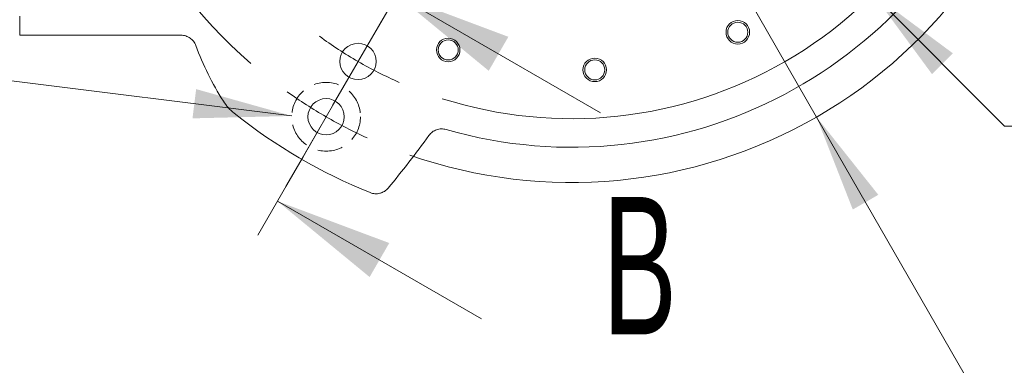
# Model space of a CAD drawing. Header units: millimetres. Extents: x 0 to 8410, y 0 to 5940.
# Tile 130 of 256: x 4817 to 5319, y 744 to 920. Entities that reach past the tile are written whole.
import ezdxf

# ---------------------------------------------------------------- set-up
doc = ezdxf.new("R2010")
doc.units = ezdxf.units.MM
doc.header["$LTSCALE"] = 10
doc.linetypes.add('CENTER', pattern=[10.16, 6.35, -1.27, 1.27, -1.27])
doc.linetypes.add('HIDDEN', pattern=[1.905, 1.27, -0.635])
doc.styles.add('SLDTEXTSTYLE0', font='TXT', dxfattribs={"width": 0.605})
doc.dimstyles.new('SLDDIMSTYLE8', dxfattribs={"dimtxt": 50, "dimasz": 50, "dimexe": 0, "dimexo": 0.0625, "dimgap": -12.5, "dimtad": 0, "dimtih": 1, "dimtoh": 1, "dimdec": 1, "dimrnd": 1e-09, "dimzin": 12, "dimdsep": 46, "dimtxsty": 'SLDTEXTSTYLE0', "dimblk1": 'NONE', "dimsah": 1, "dimcen": 0, "dimadec": 0, "dimazin": 0, "dimtfac": 1, "dimtmove": 0, "dimatfit": 3, "dimldrblk": 'NONE', "dimfxl": 1, "dimfrac": 2, "dimtolj": 1, "dimtzin": 12, "dimarcsym": 0})

# ---------------------------------------------------------------- blocks, each defined once
blk = doc.blocks.new('*D35')
at = {"color": 7, "linetype": 'Continuous', "lineweight": 0}
for p, q in [((4944.93, 1241.48), (5251.95, 933.33)), ((5363.62, 958.19), (5363.62, 881.48)), ((5585.38, 958.19), (5363.62, 958.19)), ((5585.38, 881.48), (5585.38, 958.19)), ((5251.95, 933.33), (5318.9, 866.14)), ((5363.62, 881.48), (5585.38, 881.48)), ((5318.9, 866.14), (5601.19, 866.14))]:
    blk.add_line(p, q, dxfattribs=at)
blk.add_solid([(5251.95, 933.33), (5281.93, 892.62), (5292.56, 903.2)], dxfattribs=at)
at = {"color": 7, "linetype": 'Continuous', "lineweight": 0, "char_height": 50, "attachment_point": 1, "style": 'SLDTEXTSTYLE0'}
for s, insert in [('%%c', (5359.78, 945.93)), (' 435 ', (5432.66, 945.93))]:
    blk.add_mtext(s, dxfattribs=dict(at, insert=insert))
blk = doc.blocks.new('_NONE')
blk = doc.blocks.new('*D36')
at = {"color": 7, "linetype": 'Continuous', "lineweight": 0}
for p, q in [((4973.74, 1304.08), (5223.15, 870.73)), ((5223.15, 870.73), (5318.9, 704.35)), ((5363.62, 796.4), (5363.62, 719.7)), ((5585.38, 796.4), (5363.62, 796.4)), ((5585.38, 719.7), (5585.38, 796.4)), ((5363.62, 719.7), (5585.38, 719.7)), ((5318.9, 704.35), (5601.19, 704.35))]:
    blk.add_line(p, q, dxfattribs=at)
blk.add_solid([(5223.15, 870.73), (5241.59, 823.65), (5254.59, 831.14)], dxfattribs=at)
at = {"color": 7, "linetype": 'Continuous', "lineweight": 0, "char_height": 50, "attachment_point": 1, "style": 'SLDTEXTSTYLE0'}
for s, insert in [('%%c', (5359.78, 784.15)), (' 500 ', (5432.66, 784.15))]:
    blk.add_mtext(s, dxfattribs=dict(at, insert=insert))
blk = doc.blocks.new('SW_CENTERMARKSYMBOL_0')
at = {"color": 0, "linetype": 'Continuous', "lineweight": 0}
for p, q in [((16.25, -404.87), (28, -384.52)), ((16.25, -404.87), (4.5, -425.22)), ((0, -433.01), (11.75, -412.66)), ((0, -433.01), (-11.75, -453.36)), ((-11.75, -453.36), (-20.5, -468.52))]:
    blk.add_line(p, q, dxfattribs=at)
for radius, start, end in [(250, 130.7716, 229.2284), (250, 250.7716, 349.2284), (217.5, 252.3812, 347.6188), (217.5, 233.8094, 240), (217.5, 240, 246.1906), (250, 234.6142, 240), (250, 240, 245.3858)]:
    blk.add_arc((125, -216.51), radius, start, end, dxfattribs=at)

msp = doc.modelspace()

# ---------------------------------------------------------------- linework, layer by layer
at = {"color": 7, "linetype": 'CENTER', "lineweight": 0}
msp.add_line((4938.628431, 810.603824), (5019.271432, 950.2816), dxfattribs=at)
at = {"color": 7, "linetype": 'Continuous', "lineweight": 0}
for p, q in [((5113.19448, 872.961092), (5009.271432, 932.961092)), ((4817.441175, 920.254521), (4817.441175, 922.183894)), ((4817.441175, 920.254521), (4817.441175, 912.407599)), ((4817.441175, 912.407599), (4899.595732, 912.407599)), ((4955.945697, 871.299557), (4631.308797, 912.033894)), ((5052.551479, 767.924332), (4948.628431, 827.924332))]:
    msp.add_line(p, q, dxfattribs=at)
for centre, radius in [((5183.046794, 913.940345), 6), ((5183.046794, 913.940345), 5.1), ((4989.691163, 899.047071), 9.25), ((5035.606509, 904.922511), 6), ((5035.606509, 904.922511), 5.1), ((5110.223531, 894.76758), 6), ((5110.223531, 894.76758), 5.1), ((4973.441163, 870.901245), 9.25)]:
    msp.add_circle(centre, radius, dxfattribs=at)
at = {"color": 7, "linetype": 'HIDDEN', "lineweight": 0}
msp.add_circle((4973.441163, 870.901245), 17.5, dxfattribs=at)
at = {"color": 7, "linetype": 'Continuous', "lineweight": 0}
for centre, radius, start, end in [((5098.441163, 1087.407596), 232, 253.99856528, 341.72594251), ((5047.803116, 959.146111), 150, 200.26733794, 212.37302476), ((5098.441163, 1087.407596), 275, 231.32718108, 248.10241361), ((4620.456128, 1154.121551), 500, 320.27277614, 324.16488141)]:
    msp.add_arc(centre, radius, start, end, dxfattribs=at)
for points, knots in [([(4899.595725, 912.407596), (4900.412952, 912.407596), (4901.209351, 912.285227), (4902.373143, 911.920665), (4902.753014, 911.768767), (4903.477206, 911.413519), (4903.824557, 911.209288), (4904.489414, 910.746974), (4904.808029, 910.487166), (4905.393857, 909.930041), (4905.663894, 909.631117), (4906.158387, 908.992704), (4906.384127, 908.650628), (4906.778953, 907.938821), (4906.948588, 907.569287), (4907.090133, 907.18597)], [0, 0, 0, 0, 0.25, 0.25, 0.375, 0.375, 0.5, 0.5, 0.625, 0.625, 0.75, 0.75, 0.875, 0.875, 1, 1, 1, 1]), ([(5034.487712, 864.396484), (5033.697251, 864.623167), (5032.892911, 864.724975), (5031.665853, 864.692828), (5031.256598, 864.650312), (5030.458103, 864.505336), (5030.065778, 864.40285), (5029.295158, 864.137068), (5028.915706, 863.972542), (5028.196594, 863.592898), (5027.853601, 863.376906), (5027.200694, 862.892658), (5026.888862, 862.622209), (5026.313705, 862.039696), (5026.049408, 861.727536), (5025.80869, 861.394204)], [0, 0, 0, 0, 0.25, 0.25, 0.375, 0.375, 0.5, 0.5, 0.625, 0.625, 0.75, 0.75, 0.875, 0.875, 1, 1, 1, 1]), ([(4995.880272, 832.248306), (4996.665164, 831.93282), (4997.4782, 831.74708), (4998.73958, 831.66129), (4999.161703, 831.666237), (4999.992738, 831.741066), (5000.404238, 831.810747), (5001.015333, 831.964701), (5001.218834, 832.024619), (5001.617485, 832.159395), (5001.81308, 832.234288), (5002.388922, 832.480972), (5002.758295, 832.674637), (5003.467711, 833.12096), (5003.80878, 833.375149), (5004.44046, 833.928779), (5004.733777, 834.229589), (5005.004108, 834.55489)], [0, 0, 0, 0, 0.25, 0.25, 0.375, 0.375, 0.5, 0.5, 0.5625, 0.5625, 0.625, 0.625, 0.75, 0.75, 0.875, 0.875, 1, 1, 1, 1])]:
    msp.add_open_spline(points, degree=3, knots=knots, dxfattribs=at)
msp.add_open_spline([(4921.116101, 878.831728), (4921.859913, 877.658447), (4923.521421, 875.46763), (4925.51669, 873.575755), (4926.601267, 872.707689)], degree=3, dxfattribs=at)
for points in [[(5009.271432, 932.961092), (5056.232956, 894.300838), (5066.232956, 911.621346)], [(4955.945697, 871.299557), (4907.268471, 884.966221), (4905.400966, 870.082927)], [(4948.628431, 827.924332), (4995.589955, 789.264078), (5005.589955, 806.584586)]]:
    msp.add_solid(points, dxfattribs=at)

# ---------------------------------------------------------------- block references
msp.add_blockref('SW_CENTERMARKSYMBOL_0', (4973.441163, 1303.913947), dxfattribs=at)

# ---------------------------------------------------------------- texts
at = {"color": 7, "linetype": 'Continuous', "insert": (5114.25292, 830.044646), "char_height": 70, "attachment_point": 1, "style": 'SLDTEXTSTYLE0'}
msp.add_mtext('B', dxfattribs=at)

# ---------------------------------------------------------------- dimensions: what is measured, and where the dimension line sits
at = {"color": 7, "linetype": 'Continuous', "lineweight": 0}
for p1, p2, picture, middle in [((4973.736935, 1304.084442), (5223.145391, 870.73075), '*D36', (5472.543913, 758.049706)), ((4944.927427, 1241.484794), (5251.9549, 933.330399), '*D35', (5472.543913, 919.834808))]:
    dim = msp.add_diameter_dim_2p(p1=p1, p2=p2, dimstyle='SLDDIMSTYLE8', dxfattribs=at)
    dim.commit()
    dim.dimension.update_dxf_attribs({"geometry": picture, "text_midpoint": middle, "dimtype": 163})

doc.saveas('drawing.dxf')
